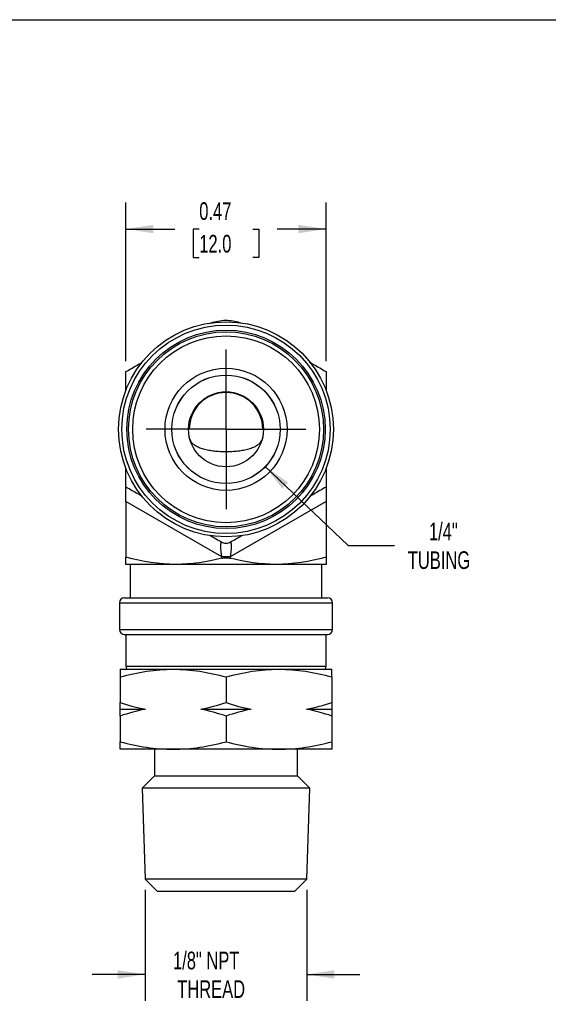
# Model space of a CAD drawing. Header units: inches. Extents: x 0.12 to 5.38, y 0.12 to 4.12.
# Tile 3 of 4: x 2.88 to 4.13, y 1.8 to 4.12. Entities that reach past the tile are written whole.
import ezdxf

# ---------------------------------------------------------------- set-up
doc = ezdxf.new("R2010")
doc.units = ezdxf.units.IN
doc.header["$LTSCALE"] = 0.5
doc.header["$MEASUREMENT"] = 0
doc.linetypes.add('SLD-Center', pattern=[0.75, 0.6, -0.05, 0.05, -0.05])
doc.linetypes.add('SLD-Solid', pattern=[0])
doc.layers.add('CENTER', color=40, linetype='SLD-Center')
doc.layers.add('DIMENSIONS', color=140, linetype='SLD-Solid', lineweight=25)
doc.layers.add('TEXT', color=140, linetype='SLD-Solid', lineweight=25)
doc.styles.add('SLDTEXTSTYLE0', font='TXT', dxfattribs={"width": 0.7})
doc.dimstyles.new('SLDDIMSTYLE1', dxfattribs={"dimtxt": 0.04248, "dimasz": 0.065, "dimexe": 0, "dimexo": 0.0625, "dimgap": 0.01062, "dimtad": 0, "dimtih": 1, "dimtoh": 1, "dimrnd": 1e-09, "dimdsep": 46, "dimtxsty": 'SLDTEXTSTYLE0', "dimsah": 1, "dimcen": 0.09, "dimadec": 0, "dimazin": 2, "dimtfac": 1, "dimtofl": 0, "dimtmove": 0, "dimatfit": 3, "dimfxl": 0, "dimfrac": 2, "dimtolj": 1, "dimtzin": 12, "dimarcsym": 0})
doc.dimstyles.new('SLDDIMSTYLE2', dxfattribs={"dimtxt": 0.04248, "dimasz": 0.065, "dimexe": 0, "dimexo": 0.0625, "dimgap": 0.01062, "dimtad": 0, "dimtih": 1, "dimtoh": 1, "dimrnd": 1e-09, "dimzin": 12, "dimdsep": 46, "dimtxsty": 'SLDTEXTSTYLE0', "dimsah": 1, "dimcen": 0, "dimadec": 0, "dimazin": 3, "dimtfac": 1, "dimtofl": 0, "dimtmove": 0, "dimatfit": 3, "dimfxl": 0, "dimfrac": 2, "dimtolj": 1, "dimtzin": 12, "dimarcsym": 0})
doc.dimstyles.new('SLDDIMSTYLE3', dxfattribs={"dimtxt": 0.04248, "dimasz": 0.065, "dimexe": 0, "dimexo": 0.0625, "dimgap": 0.01062, "dimtad": 0, "dimtih": 1, "dimtoh": 1, "dimrnd": 1e-09, "dimzin": 12, "dimdsep": 46, "dimtxsty": 'SLDTEXTSTYLE0', "dimsah": 1, "dimcen": 0.09, "dimadec": 0, "dimazin": 3, "dimtfac": 1, "dimtmove": 0, "dimatfit": 0, "dimfxl": 0, "dimfrac": 2, "dimtolj": 1, "dimtzin": 12, "dimarcsym": 0})

# ---------------------------------------------------------------- blocks, each defined once
blk = doc.blocks.new('_D_5')
at = {"layer": 'DIMENSIONS'}
for p, q in [((3.4577, 3.0698), (3.6537, 2.8837)), ((3.6537, 2.8837), (3.763, 2.8837))]:
    blk.add_line(p, q, dxfattribs=at)
blk.add_solid([(3.4577, 3.0698), (3.4979, 3.0178), (3.5117, 3.0323)], dxfattribs=at)
at = {"layer": 'DIMENSIONS', "char_height": 0.04167, "attachment_point": 1, "style": 'SLDTEXTSTYLE0'}
for s, insert in [('1/4"', (3.8442, 2.9374)), ('TUBING', (3.7943, 2.8699))]:
    blk.add_mtext(s, dxfattribs=dict(at, insert=insert))
blk = doc.blocks.new('_D_6')
at = {"layer": 'DIMENSIONS'}
for p, q in [((3.1286, 3.3192), (3.1286, 3.6933)), ((3.6011, 3.3192), (3.6011, 3.6933)), ((3.1286, 3.6308), (3.2442, 3.6308)), ((3.3017, 3.6308), (3.2875, 3.6308)), ((3.2875, 3.6308), (3.2875, 3.5633)), ((3.428, 3.6308), (3.4422, 3.6308)), ((3.4422, 3.6308), (3.4422, 3.5633)), ((3.6011, 3.6308), (3.4855, 3.6308)), ((3.2875, 3.5633), (3.3017, 3.5633)), ((3.4422, 3.5633), (3.428, 3.5633))]:
    blk.add_line(p, q, dxfattribs=at)
for points in [[(3.1286, 3.6308), (3.1936, 3.6208), (3.1936, 3.6408)], [(3.6011, 3.6308), (3.5361, 3.6408), (3.5361, 3.6208)]]:
    blk.add_solid(points, dxfattribs=at)
at = {"layer": 'DIMENSIONS', "char_height": 0.04167, "attachment_point": 1, "style": 'SLDTEXTSTYLE0'}
for s, insert in [('0.47', (3.3017, 3.694)), ('12.0', (3.3017, 3.617))]:
    blk.add_mtext(s, dxfattribs=dict(at, insert=insert))
blk = doc.blocks.new('_D_7')
at = {"layer": 'DIMENSIONS'}
for p, q in [((3.1738, 2.0709), (3.1738, 1.8085)), ((3.5559, 2.0709), (3.5559, 1.8085)), ((3.1738, 1.871), (3.0488, 1.871)), ((3.5559, 1.871), (3.6809, 1.871))]:
    blk.add_line(p, q, dxfattribs=at)
for points in [[(3.1738, 1.871), (3.1088, 1.881), (3.1088, 1.861)], [(3.5559, 1.871), (3.6209, 1.861), (3.6209, 1.881)]]:
    blk.add_solid(points, dxfattribs=at)
at = {"layer": 'DIMENSIONS', "char_height": 0.04167, "attachment_point": 1, "style": 'SLDTEXTSTYLE0'}
for s, insert in [('1/8" NPT', (3.2397, 1.9247)), ('THREAD', (3.2496, 1.8572))]:
    blk.add_mtext(s, dxfattribs=dict(at, insert=insert))
blk = doc.blocks.new('SW_CENTERMARKSYMBOL_0')
at = {"layer": 'CENTER', "color": 0}
for p, q in [((0, 0.1), (0, 0.1886)), ((0, 0), (0, 0.1)), ((-0.1, 0), (-0.1886, 0)), ((0, 0), (-0.1, 0)), ((0, 0), (0, -0.1)), ((0, 0), (0.1, 0)), ((0.1, 0), (0.1886, 0)), ((0, -0.1), (0, -0.1886))]:
    blk.add_line(p, q, dxfattribs=at)

msp = doc.modelspace()

# ---------------------------------------------------------------- linework, layer by layer
for p, q in [((3.2781, 3.1579), (3.2763, 3.1579)), ((3.4534, 3.1579), (3.4516, 3.1579)), ((3.355, 2.8567), (3.1286, 2.9874)), ((3.1286, 2.9874), (3.1286, 2.856)), ((3.6011, 2.9874), (3.3747, 2.8567)), ((3.6011, 2.9874), (3.6011, 2.856)), ((3.2467, 2.839), (3.1286, 2.839)), ((3.1385, 2.839), (3.1385, 2.7602)), ((3.483, 2.839), (3.2467, 2.839)), ((3.3747, 2.8567), (3.355, 2.8567)), ((3.355, 2.8534), (3.355, 2.8567)), ((3.3747, 2.8567), (3.3747, 2.8534)), ((3.6011, 2.839), (3.483, 2.839)), ((3.5912, 2.7602), (3.5912, 2.839)), ((3.1129, 2.7484), (3.1129, 2.6854)), ((3.1129, 2.7484), (3.3649, 2.7484)), ((3.1247, 2.7602), (3.3649, 2.7602)), ((3.3649, 2.7602), (3.605, 2.7602)), ((3.3649, 2.7484), (3.6168, 2.7484)), ((3.6168, 2.6854), (3.6168, 2.7484)), ((3.1129, 2.6854), (3.3649, 2.6854)), ((3.1247, 2.6736), (3.3649, 2.6736)), ((3.1286, 2.6736), (3.1286, 2.5988)), ((3.3649, 2.6854), (3.6168, 2.6854)), ((3.3649, 2.6736), (3.605, 2.6736)), ((3.6011, 2.5988), (3.6011, 2.6736)), ((3.1149, 2.5915), (3.2399, 2.5915)), ((3.1286, 2.5988), (3.3649, 2.5988)), ((3.2399, 2.5915), (3.4899, 2.5915)), ((3.3649, 2.5988), (3.6011, 2.5988)), ((3.4899, 2.5915), (3.6149, 2.5915)), ((3.1149, 2.5734), (3.1149, 2.5129)), ((3.3649, 2.5734), (3.3649, 2.5129)), ((3.6149, 2.5734), (3.6149, 2.5129)), ((3.1149, 2.497), (3.1746, 2.497)), ((3.3051, 2.497), (3.4246, 2.497)), ((3.5551, 2.497), (3.6149, 2.497)), ((3.1149, 2.4811), (3.1149, 2.4205)), ((3.3649, 2.4811), (3.3649, 2.4205)), ((3.6149, 2.4811), (3.6149, 2.4205)), ((3.2399, 2.4025), (3.1149, 2.4025)), ((3.1956, 2.4025), (3.1956, 2.3395)), ((3.4899, 2.4025), (3.2399, 2.4025)), ((3.6149, 2.4025), (3.4899, 2.4025)), ((3.5341, 2.3395), (3.5341, 2.4025)), ((3.1956, 2.3395), (3.167, 2.3109)), ((3.1956, 2.3395), (3.4495, 2.3395)), ((3.4495, 2.3395), (3.5341, 2.3395)), ((3.5627, 2.3109), (3.5341, 2.3395)), ((3.167, 2.3109), (3.1738, 2.0959)), ((3.167, 2.3109), (3.167, 2.3109)), ((3.5627, 2.3109), (3.167, 2.3109)), ((3.5559, 2.0959), (3.5627, 2.3109)), ((3.1738, 2.0959), (3.2019, 2.0679)), ((3.1738, 2.0959), (3.1738, 2.0959)), ((3.5559, 2.0959), (3.1738, 2.0959)), ((3.5278, 2.0679), (3.5559, 2.0959)), ((3.2019, 2.0679), (3.4464, 2.0679)), ((3.4464, 2.0679), (3.5278, 2.0679))]:
    msp.add_line(p, q)
for radius in [0.2539, 0.2461, 0.2343, 0.2303, 0.2205, 0.1441, 0.1281, 0.128, 0.0886]:
    msp.add_circle((3.3649, 3.1579), radius)
for centre, radius, start, end in [((3.3649, 3.1579), 0.0868, 0, 180), ((3.1247, 2.7484), 0.0118, 90, 180), ((3.605, 2.7484), 0.0118, 0, 90), ((3.1247, 2.6854), 0.0118, 180, 270), ((3.605, 2.6854), 0.0118, 270, 0), ((3.1404, 2.5988), 0.0118, 180, 218.3161), ((3.5893, 2.5988), 0.0118, 321.6839, 0)]:
    msp.add_arc(centre, radius, start, end)
for points, knots in [([(3.3292, 3.4087), (3.3294, 3.4088), (3.3345, 3.4112), (3.3465, 3.414), (3.3636, 3.416), (3.3808, 3.4143), (3.3921, 3.4122), (3.3975, 3.4097), (3.3981, 3.4094)], [0, 0, 0, 0, 0.009741, 0.241024, 0.517736, 0.742464, 0.973793, 1, 1, 1, 1]), ([(3.1286, 3.2942), (3.1383, 3.2998), (3.1508, 3.307), (3.1634, 3.3143), (3.1664, 3.316)], [0, 0, 0, 0, 0.769559, 1, 1, 1, 1]), ([(3.5624, 3.3166), (3.5655, 3.3148), (3.5785, 3.3073), (3.5913, 3.2999), (3.6011, 3.2942)], [0, 0, 0, 0, 0.239069, 1, 1, 1, 1]), ([(3.1286, 3.2507), (3.1286, 3.2539), (3.1286, 3.2685), (3.1286, 3.2829), (3.1286, 3.2942)], [0, 0, 0, 0, 0.217959, 1, 1, 1, 1]), ([(3.6011, 3.2942), (3.6011, 3.2831), (3.6011, 3.2682), (3.6011, 3.2531), (3.6011, 3.2493)], [0, 0, 0, 0, 0.746939, 1, 1, 1, 1]), ([(3.4516, 3.1403), (3.4515, 3.1398), (3.4512, 3.1375), (3.4496, 3.133), (3.4465, 3.1271), (3.441, 3.1215), (3.4336, 3.1168), (3.4243, 3.1127), (3.413, 3.1095), (3.4001, 3.107), (3.3862, 3.1054), (3.3743, 3.1048), (3.3624, 3.1046), (3.3506, 3.105), (3.3368, 3.1061), (3.3237, 3.108), (3.3118, 3.1107), (3.3012, 3.1143), (3.2924, 3.1189), (3.2853, 3.1245), (3.2807, 3.1313), (3.2787, 3.1367), (3.2781, 3.1399), (3.2781, 3.1402)], [0, 0, 0, 0, 0.007483, 0.036427, 0.086752, 0.138434, 0.191058, 0.244966, 0.301989, 0.360744, 0.41641, 0.47376, 0.500146, 0.554739, 0.610934, 0.665524, 0.721663, 0.776906, 0.833669, 0.890394, 0.94881, 0.99497, 1, 1, 1, 1]), ([(3.1286, 3.0215), (3.1286, 3.0326), (3.1286, 3.0475), (3.1286, 3.0626), (3.1286, 3.0664)], [0, 0, 0, 0, 0.746939, 1, 1, 1, 1]), ([(3.6011, 3.065), (3.6011, 3.0618), (3.6011, 3.0472), (3.6011, 3.0327), (3.6011, 3.0215)], [0, 0, 0, 0, 0.218941, 1, 1, 1, 1]), ([(3.1676, 2.999), (3.1644, 3.0008), (3.1513, 3.0084), (3.1384, 3.0158), (3.1286, 3.0215)], [0, 0, 0, 0, 0.24209, 1, 1, 1, 1]), ([(3.1286, 2.9874), (3.1286, 2.9919), (3.1286, 2.9964), (3.1286, 3.0049), (3.1286, 3.0088), (3.1286, 3.0151), (3.1286, 3.0176), (3.1286, 3.0207), (3.1286, 3.0215), (3.1286, 3.0215)], [0, 0, 0, 0, 0.25, 0.25, 0.5, 0.5, 0.75, 0.75, 1, 1, 1, 1]), ([(3.6011, 3.0215), (3.5914, 3.0159), (3.5788, 3.0086), (3.566, 3.0012), (3.563, 2.9995)], [0, 0, 0, 0, 0.762746, 1, 1, 1, 1]), ([(3.6011, 3.0215), (3.6011, 3.0215), (3.6011, 3.0207), (3.6011, 3.0176), (3.6011, 3.0151), (3.6011, 3.0088), (3.6011, 3.0049), (3.6011, 2.9964), (3.6011, 2.9919), (3.6011, 2.9874)], [0, 0, 0, 0, 0.25, 0.25, 0.5, 0.5, 0.75, 0.75, 1, 1, 1, 1]), ([(3.355, 2.8908), (3.3462, 2.8959), (3.3369, 2.9012), (3.3276, 2.9066), (3.3271, 2.9069)], [0, 0, 0, 0, 0.956222, 1, 1, 1, 1]), ([(3.403, 2.9071), (3.4025, 2.9068), (3.393, 2.9014), (3.3836, 2.8959), (3.3747, 2.8908)], [0, 0, 0, 0, 0.045983, 1, 1, 1, 1]), ([(3.355, 2.8567), (3.3548, 2.858), (3.3544, 2.8605), (3.3539, 2.8642), (3.3535, 2.8677), (3.353, 2.8722), (3.3525, 2.8775), (3.3523, 2.883), (3.3525, 2.8871), (3.3531, 2.8898), (3.3539, 2.8911), (3.3546, 2.8909), (3.355, 2.8908)], [0, 0, 0, 0, 0.069789, 0.135994, 0.198858, 0.258667, 0.382373, 0.500143, 0.617888, 0.74162, 0.864123, 1, 1, 1, 1]), ([(3.3747, 2.8908), (3.3717, 2.8891), (3.3683, 2.8881), (3.3614, 2.8881), (3.358, 2.8891), (3.355, 2.8908)], [0, 0, 0, 0, 0.5, 0.5, 1, 1, 1, 1]), ([(3.3747, 2.8908), (3.3749, 2.8909), (3.3753, 2.891), (3.3758, 2.8909), (3.3762, 2.8904), (3.3767, 2.8893), (3.3772, 2.8871), (3.3774, 2.883), (3.3772, 2.8775), (3.3766, 2.8711), (3.3758, 2.864), (3.3751, 2.8592), (3.3747, 2.8567)], [0, 0, 0, 0, 0.069789, 0.135994, 0.198858, 0.258667, 0.382373, 0.500143, 0.617888, 0.74162, 0.864123, 1, 1, 1, 1]), ([(3.355, 2.8534), (3.358, 2.8542), (3.3614, 2.8546), (3.3683, 2.8546), (3.3717, 2.8542), (3.3747, 2.8534)], [0, 0, 0, 0, 0.5, 0.5, 1, 1, 1, 1])]:
    msp.add_open_spline(points, degree=3, knots=knots)
for points in [[(3.2467, 2.839), (3.2068, 2.839), (3.1675, 2.8455), (3.1286, 2.856)], [(3.1286, 2.839), (3.1286, 2.839), (3.1286, 2.8455), (3.1286, 2.856)], [(3.355, 2.8534), (3.3193, 2.8444), (3.2833, 2.839), (3.2467, 2.839)], [(3.483, 2.839), (3.4464, 2.839), (3.4104, 2.8444), (3.3747, 2.8534)], [(3.6011, 2.856), (3.5622, 2.8455), (3.523, 2.839), (3.483, 2.839)], [(3.6011, 2.856), (3.6011, 2.8455), (3.6011, 2.839), (3.6011, 2.839)], [(3.1149, 2.5734), (3.156, 2.5845), (3.1975, 2.5915), (3.2399, 2.5915)], [(3.1149, 2.5915), (3.1149, 2.5915), (3.1149, 2.5845), (3.1149, 2.5734)], [(3.2399, 2.5915), (3.2822, 2.5915), (3.3237, 2.5845), (3.3649, 2.5734)], [(3.3649, 2.5734), (3.406, 2.5845), (3.4475, 2.5915), (3.4899, 2.5915)], [(3.4899, 2.5915), (3.5322, 2.5915), (3.5737, 2.5845), (3.6149, 2.5734)], [(3.6149, 2.5734), (3.6149, 2.5845), (3.6149, 2.5915), (3.6149, 2.5915)], [(3.1149, 2.5129), (3.1346, 2.5063), (3.1545, 2.5008), (3.1746, 2.497)], [(3.1149, 2.497), (3.1149, 2.5009), (3.1149, 2.5063), (3.1149, 2.5129)], [(3.3051, 2.497), (3.3253, 2.5009), (3.3452, 2.5063), (3.3649, 2.5129)], [(3.3649, 2.5129), (3.3846, 2.5063), (3.4045, 2.5008), (3.4246, 2.497)], [(3.5551, 2.497), (3.5753, 2.5009), (3.5952, 2.5063), (3.6149, 2.5129)], [(3.6149, 2.5129), (3.6149, 2.5063), (3.6149, 2.5008), (3.6149, 2.497)], [(3.1746, 2.497), (3.1544, 2.4931), (3.1345, 2.4876), (3.1149, 2.4811)], [(3.1149, 2.4811), (3.1149, 2.4877), (3.1149, 2.4931), (3.1149, 2.497)], [(3.3649, 2.4811), (3.3451, 2.4877), (3.3252, 2.4931), (3.3051, 2.497)], [(3.4246, 2.497), (3.4044, 2.4931), (3.3845, 2.4876), (3.3649, 2.4811)], [(3.6149, 2.4811), (3.5951, 2.4877), (3.5752, 2.4931), (3.5551, 2.497)], [(3.6149, 2.497), (3.6149, 2.4931), (3.6149, 2.4876), (3.6149, 2.4811)], [(3.1149, 2.4205), (3.156, 2.4095), (3.1975, 2.4025), (3.2399, 2.4025)], [(3.1149, 2.4025), (3.1149, 2.4025), (3.1149, 2.4095), (3.1149, 2.4205)], [(3.2399, 2.4025), (3.2822, 2.4025), (3.3237, 2.4095), (3.3649, 2.4205)], [(3.3649, 2.4205), (3.406, 2.4095), (3.4475, 2.4025), (3.4899, 2.4025)], [(3.4899, 2.4025), (3.5322, 2.4025), (3.5737, 2.4095), (3.6149, 2.4205)], [(3.6149, 2.4205), (3.6149, 2.4095), (3.6149, 2.4025), (3.6149, 2.4025)]]:
    msp.add_open_spline(points, degree=3)
at = {"layer": 'TEXT'}
msp.add_line((0.125, 4.125), (5.375, 4.125), dxfattribs=at)

# ---------------------------------------------------------------- block references
at = {"layer": 'CENTER'}
msp.add_blockref('SW_CENTERMARKSYMBOL_0', (3.3649, 3.1579), dxfattribs=at)

# ---------------------------------------------------------------- dimensions: what is measured, and where the dimension line sits
at = {"layer": 'DIMENSIONS'}
dim = msp.add_linear_dim(base=(3.1286, 3.6308), p1=(3.6011, 3.2942), p2=(3.1286, 3.2942), angle=0, dimstyle='SLDDIMSTYLE1', dxfattribs=at)
dim.commit()
dim.dimension.update_dxf_attribs({"geometry": '_D_6', "text_midpoint": (3.3649, 3.6308), "dimtype": 160})
dim = msp.add_diameter_dim_2p(p1=(3.2721, 3.2459), p2=(3.4577, 3.0698), text='1/4"\\PTUBING', dimstyle='SLDDIMSTYLE2', override={"dimpost": '<>'}, dxfattribs=at)
dim.commit()
dim.dimension.update_dxf_attribs({"geometry": '_D_5', "text_midpoint": (3.9049, 2.8837), "dimtype": 163})
dim = msp.add_linear_dim(base=(3.5559, 1.871), p1=(3.1738, 2.0959), p2=(3.5559, 2.0959), text='1/8" NPT\\PTHREAD', dimstyle='SLDDIMSTYLE3', dxfattribs=at)
dim.commit()
dim.dimension.update_dxf_attribs({"geometry": '_D_7', "text_midpoint": (3.3649, 1.871), "dimtype": 160})

doc.saveas('drawing.dxf')
